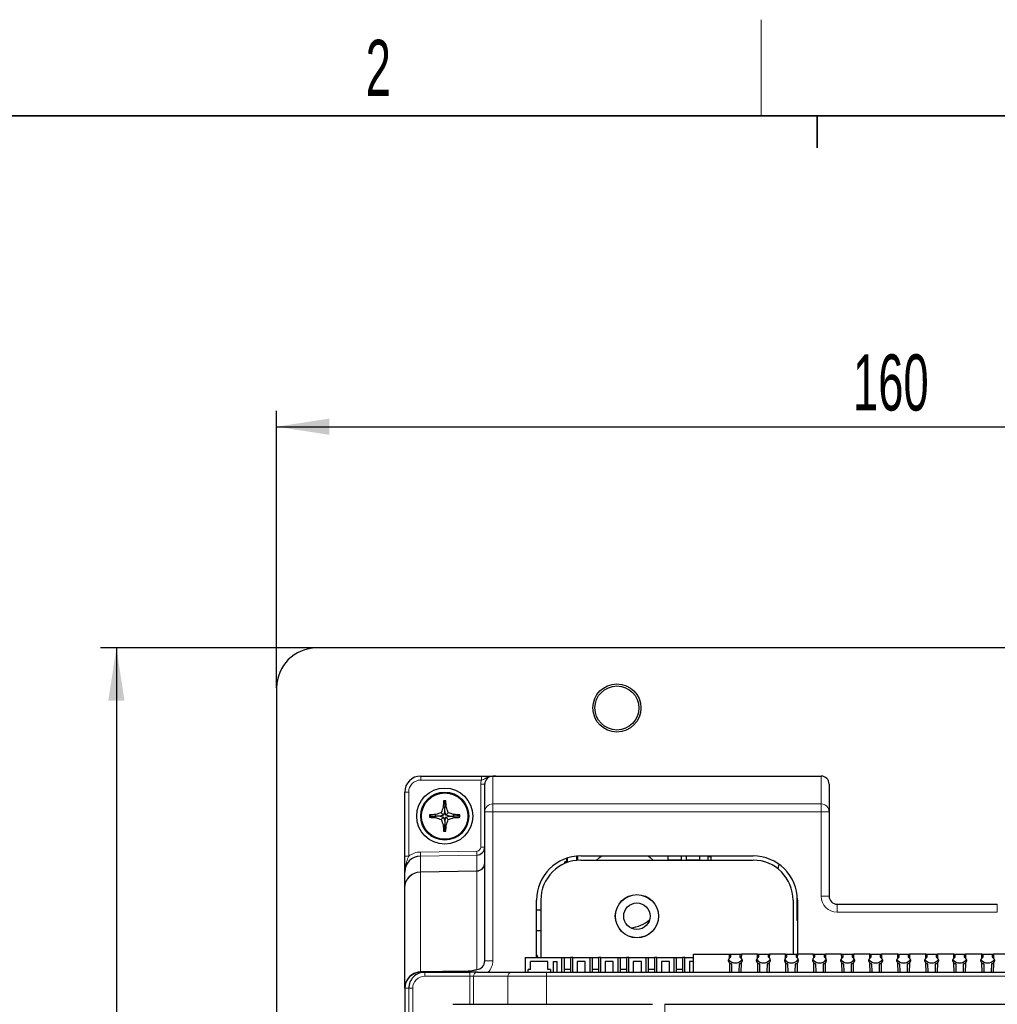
# Model space of a CAD drawing. Header units: millimetres. Extents: x 5 to 418, y 2 to 292.
# Tile 29 of 36: x 75 to 136, y 227 to 288. Entities that reach past the tile are written whole.
import ezdxf

# ---------------------------------------------------------------- set-up
doc = ezdxf.new("R2010")
doc.units = ezdxf.units.MM
doc.layers.add('SLD-0', color=7, linetype='Continuous')
doc.styles.add('SLDTEXTSTYLE0', font='TXT', dxfattribs={"width": 0.605})
doc.dimstyles.new('SLDDIMSTYLE0', dxfattribs={"dimtxt": 3.5, "dimasz": 3.302, "dimexe": 0, "dimexo": 0.0625, "dimgap": 0.875, "dimtad": 1, "dimlfac": 2, "dimrnd": 1e-09, "dimzin": 12, "dimdsep": 46, "dimtxsty": 'SLDTEXTSTYLE0', "dimsah": 1, "dimcen": 0.09, "dimadec": 0, "dimazin": 3, "dimtfac": 1, "dimtofl": 0, "dimtmove": 0, "dimatfit": 3, "dimfxl": 1, "dimfrac": 2, "dimtolj": 1, "dimtzin": 12, "dimarcsym": 0})

# ---------------------------------------------------------------- blocks, each defined once
blk = doc.blocks.new('_D')
at = {"layer": 'SLD-0'}
for p, q in [((91.251, 246.78), (91.251, 264.09)), ((171.251, 246.78), (171.251, 264.09)), ((91.251, 263.09), (171.251, 263.09))]:
    blk.add_line(p, q, dxfattribs=at)
for points in [[(91.251, 263.09), (94.553, 262.582), (94.553, 263.598)], [(171.251, 263.09), (167.949, 263.598), (167.949, 262.582)]]:
    blk.add_solid(points, dxfattribs=at)
at = {"layer": 'SLD-0', "insert": (127.241, 267.602), "char_height": 3.5, "attachment_point": 1, "style": 'SLDTEXTSTYLE0'}
blk.add_mtext('160', dxfattribs=at)
blk = doc.blocks.new('_D_1')
at = {"layer": 'SLD-0'}
for p, q in [((93.751, 249.28), (80.251, 249.28)), ((81.251, 249.28), (81.251, 89.28)), ((93.751, 89.28), (80.251, 89.28))]:
    blk.add_line(p, q, dxfattribs=at)
for points in [[(81.251, 249.28), (80.743, 245.978), (81.759, 245.978)], [(81.251, 89.28), (81.759, 92.582), (80.743, 92.582)]]:
    blk.add_solid(points, dxfattribs=at)
at = {"layer": 'SLD-0', "insert": (76.739, 165.27), "char_height": 3.5, "attachment_point": 1, "rotation": 90, "style": 'SLDTEXTSTYLE0'}
blk.add_mtext('320', dxfattribs=at)

msp = doc.modelspace()

# ---------------------------------------------------------------- linework, layer by layer
at = {"color": 7, "linetype": 'Continuous', "lineweight": 25}
for p, q in [((168.7511, 249.2805), (93.7511, 249.2805)), ((91.2511, 246.7805), (91.2511, 91.7805)), ((100.2511, 241.2805), (104.0472, 241.2805)), ((104.9344, 241.2805), (104.9388, 241.2805)), ((104.9388, 241.2805), (125.2511, 241.2805)), ((104.2511, 239.0429), (104.2511, 240.7714)), ((125.7511, 240.7805), (125.7511, 239.0429)), ((99.2511, 236.2876), (99.2511, 240.2805)), ((101.7511, 239.3363), (101.6547, 239.3504)), ((101.7511, 239.6555), (101.6809, 239.7258)), ((101.7511, 239.6555), (101.8214, 239.7258)), ((101.7511, 239.6555), (101.7511, 239.3363)), ((101.7511, 239.3363), (101.8476, 239.3504)), ((101.7511, 239.0705), (101.7511, 239.3363)), ((100.8761, 238.7805), (100.8059, 238.8508)), ((100.8761, 238.7805), (100.8059, 238.7102)), ((100.8761, 238.7805), (101.1953, 238.7805)), ((101.1953, 238.7805), (101.1812, 238.877)), ((101.1953, 238.7805), (101.1812, 238.684)), ((101.4611, 238.7805), (101.1953, 238.7805)), ((101.6845, 238.8471), (101.4611, 238.7805)), ((101.4611, 238.7805), (101.6845, 238.7139)), ((101.6845, 238.8471), (101.5371, 238.9946)), ((101.6845, 238.7139), (101.5371, 238.5664)), ((101.7511, 239.0705), (101.6845, 238.8471)), ((101.6845, 238.7139), (101.7511, 238.4905)), ((101.8178, 238.8471), (101.7511, 239.0705)), ((101.7511, 238.4905), (101.8178, 238.7139)), ((101.8178, 238.8471), (101.9652, 238.9946)), ((102.0412, 238.7805), (101.8178, 238.8471)), ((101.8178, 238.7139), (102.0412, 238.7805)), ((101.8178, 238.7139), (101.9652, 238.5664)), ((102.0412, 238.7805), (102.307, 238.7805)), ((102.307, 238.7805), (102.3211, 238.877)), ((102.307, 238.7805), (102.3211, 238.684)), ((102.6261, 238.7805), (102.307, 238.7805)), ((102.6261, 238.7805), (102.6964, 238.8508)), ((102.6261, 238.7805), (102.6964, 238.7102)), ((104.2511, 229.7473), (104.2511, 239.0429)), ((125.7511, 239.0429), (125.7511, 233.7805)), ((101.7511, 238.2246), (101.6547, 238.2105)), ((101.7511, 237.9055), (101.6809, 237.8352)), ((101.7511, 238.4905), (101.7511, 238.2246)), ((101.7511, 238.2246), (101.8476, 238.2105)), ((101.7511, 237.9055), (101.7511, 238.2246)), ((101.7511, 237.9055), (101.8214, 237.8352)), ((109.3511, 236.1475), (109.3511, 235.8629)), ((109.3996, 236.1637), (109.3996, 235.881)), ((110.0027, 236.0181), (110.0027, 236.2868)), ((110.0511, 236.0225), (110.0511, 236.2907)), ((110.2511, 236.2979), (121.0011, 236.2979)), ((115.6761, 236.2979), (115.6761, 236.0555)), ((115.6761, 236.0555), (116.5261, 236.0555)), ((116.5261, 236.0555), (116.5261, 236.2979)), ((116.8261, 236.2979), (116.8261, 236.0555)), ((116.8261, 236.0555), (117.6761, 236.0555)), ((117.6761, 236.0555), (117.6761, 236.2979)), ((118.1761, 236.2305), (118.1761, 236.0305)), ((118.3856, 236.2305), (118.1761, 236.2305)), ((118.3761, 236.0305), (118.393, 236.2979)), ((109.2511, 235.8218), (109.2511, 235.9305)), ((109.3511, 235.9305), (109.2511, 235.9305)), ((110.2511, 236.0305), (121.0011, 236.0305)), ((122.6115, 235.7812), (122.5558, 235.4883)), ((99.2511, 234.3026), (99.2511, 235.2868)), ((99.2511, 228.0305), (99.2511, 234.3026)), ((123.7511, 232.3805), (123.7511, 233.8408)), ((107.4837, 229.9555), (107.4837, 233.5305)), ((107.7511, 233.5305), (107.7511, 229.9555)), ((123.5011, 233.5305), (123.5011, 230.1555)), ((123.7686, 233.5305), (123.7686, 230.1555)), ((126.2511, 233.2805), (136.2511, 233.2805)), ((107.4837, 232.9296), (107.7511, 232.9296)), ((107.4837, 231.6296), (107.7511, 231.6296)), ((106.7761, 229.9555), (106.7761, 229.0305)), ((106.7761, 229.9555), (109.0509, 229.9555)), ((109.0509, 229.9555), (109.0509, 229.0305)), ((109.0509, 229.9555), (109.2011, 229.9555)), ((109.2011, 229.9555), (109.2011, 229.0305)), ((109.2011, 229.9555), (109.6011, 229.9555)), ((109.6011, 229.9555), (109.6011, 229.0305)), ((109.7514, 229.9555), (109.6011, 229.9555)), ((109.7514, 229.0305), (109.7514, 229.9555)), ((109.7514, 229.9555), (110.8009, 229.9555)), ((110.8009, 229.9555), (110.8009, 229.0305)), ((110.8009, 229.9555), (110.9511, 229.9555)), ((110.9511, 229.9555), (110.9511, 229.0305)), ((110.9511, 229.9555), (111.3511, 229.9555)), ((111.3511, 229.9555), (111.3511, 229.0305)), ((111.5014, 229.9555), (111.3511, 229.9555)), ((111.5014, 229.0305), (111.5014, 229.9555)), ((111.5014, 229.9555), (112.5509, 229.9555)), ((112.5509, 229.9555), (112.5509, 229.0305)), ((112.5509, 229.9555), (112.7011, 229.9555)), ((112.7011, 229.9555), (112.7011, 229.0305)), ((112.7011, 229.9555), (113.1011, 229.9555)), ((113.1011, 229.9555), (113.1011, 229.0305)), ((113.2514, 229.9555), (113.1011, 229.9555)), ((113.2514, 229.0305), (113.2514, 229.9555)), ((113.2514, 229.9555), (114.3009, 229.9555)), ((114.3009, 229.9555), (114.3009, 229.0305)), ((114.3009, 229.9555), (114.4511, 229.9555)), ((114.4511, 229.9555), (114.4511, 229.0305)), ((114.4511, 229.9555), (114.8511, 229.9555)), ((114.8511, 229.9555), (114.8511, 229.0305)), ((115.0014, 229.9555), (114.8511, 229.9555)), ((115.0014, 229.0305), (115.0014, 229.9555)), ((115.0014, 229.9555), (116.0509, 229.9555)), ((116.0509, 229.9555), (116.0509, 229.0305)), ((116.0509, 229.9555), (116.2011, 229.9555)), ((116.2011, 229.9555), (116.2011, 229.0305)), ((116.2011, 229.9555), (116.6011, 229.9555)), ((116.6011, 229.9555), (116.6011, 229.0305)), ((116.7514, 229.9555), (116.6011, 229.9555)), ((116.7514, 229.9555), (117.2761, 229.9555)), ((116.7514, 229.0305), (116.7514, 229.9555)), ((117.2761, 229.0305), (117.2761, 230.1555)), ((117.2761, 230.1555), (119.5323, 230.1555)), ((119.537, 229.9261), (119.5323, 230.1555)), ((119.5323, 230.1555), (119.5961, 230.1555)), ((119.5961, 229.9968), (119.5608, 229.9405)), ((119.5961, 230.1555), (119.5961, 229.9968)), ((119.5961, 230.1555), (120.2061, 230.1555)), ((120.2061, 229.9968), (120.2061, 230.1555)), ((120.2061, 230.1555), (120.27, 230.1555)), ((120.2414, 229.9405), (120.2061, 229.9968)), ((120.27, 230.1555), (120.2653, 229.9261)), ((121.2823, 230.1555), (120.27, 230.1555)), ((121.287, 229.9261), (121.2823, 230.1555)), ((121.2823, 230.1555), (121.3461, 230.1555)), ((121.3461, 229.9968), (121.3108, 229.9405)), ((121.3461, 230.1555), (121.3461, 229.9968)), ((121.3461, 230.1555), (121.9561, 230.1555)), ((121.9561, 229.9968), (121.9561, 230.1555)), ((121.9561, 230.1555), (122.02, 230.1555)), ((121.9914, 229.9405), (121.9561, 229.9968)), ((122.02, 230.1555), (122.0153, 229.9261)), ((123.0323, 230.1555), (122.02, 230.1555)), ((123.037, 229.9261), (123.0323, 230.1555)), ((123.0323, 230.1555), (123.0961, 230.1555)), ((123.0961, 229.9968), (123.0608, 229.9405)), ((123.0961, 230.1555), (123.0961, 229.9968)), ((123.0961, 230.1555), (123.7061, 230.1555)), ((123.7061, 229.9968), (123.7061, 230.1555)), ((123.7061, 230.1555), (123.77, 230.1555)), ((123.7414, 229.9405), (123.7061, 229.9968)), ((123.77, 230.1555), (123.7653, 229.9261)), ((124.7823, 230.1555), (123.77, 230.1555)), ((124.787, 229.9261), (124.7823, 230.1555)), ((124.7823, 230.1555), (124.8461, 230.1555)), ((124.8461, 229.9968), (124.8108, 229.9405)), ((124.8461, 230.1555), (124.8461, 229.9968)), ((124.8461, 230.1555), (125.4561, 230.1555)), ((125.4561, 229.9968), (125.4561, 230.1555)), ((125.4561, 230.1555), (125.52, 230.1555)), ((125.4914, 229.9405), (125.4561, 229.9968)), ((125.52, 230.1555), (125.5153, 229.9261)), ((126.5323, 230.1555), (125.52, 230.1555)), ((126.537, 229.9261), (126.5323, 230.1555)), ((126.5323, 230.1555), (126.5961, 230.1555)), ((126.5961, 229.9968), (126.5608, 229.9405)), ((126.5961, 230.1555), (126.5961, 229.9968)), ((126.5961, 230.1555), (127.2061, 230.1555)), ((127.2061, 229.9968), (127.2061, 230.1555)), ((127.2061, 230.1555), (127.27, 230.1555)), ((127.2414, 229.9405), (127.2061, 229.9968)), ((127.27, 230.1555), (127.2653, 229.9261)), ((128.2823, 230.1555), (127.27, 230.1555)), ((128.287, 229.9261), (128.2823, 230.1555)), ((128.2823, 230.1555), (128.3461, 230.1555)), ((128.3461, 229.9968), (128.3108, 229.9405)), ((128.3461, 230.1555), (128.3461, 229.9968)), ((128.3461, 230.1555), (128.9561, 230.1555)), ((128.9561, 229.9968), (128.9561, 230.1555)), ((128.9561, 230.1555), (129.02, 230.1555)), ((128.9914, 229.9405), (128.9561, 229.9968)), ((129.02, 230.1555), (129.0153, 229.9261)), ((130.0323, 230.1555), (129.02, 230.1555)), ((130.037, 229.9261), (130.0323, 230.1555)), ((130.0323, 230.1555), (130.0961, 230.1555)), ((130.0961, 229.9968), (130.0608, 229.9405)), ((130.0961, 230.1555), (130.0961, 229.9968)), ((130.0961, 230.1555), (130.7061, 230.1555)), ((130.7061, 229.9968), (130.7061, 230.1555)), ((130.7061, 230.1555), (130.77, 230.1555)), ((130.7414, 229.9405), (130.7061, 229.9968)), ((130.77, 230.1555), (130.7653, 229.9261)), ((131.7823, 230.1555), (130.77, 230.1555)), ((131.787, 229.9261), (131.7823, 230.1555)), ((131.7823, 230.1555), (131.8461, 230.1555)), ((131.8461, 229.9968), (131.8108, 229.9405)), ((131.8461, 230.1555), (131.8461, 229.9968)), ((131.8461, 230.1555), (132.4561, 230.1555)), ((132.4561, 229.9968), (132.4561, 230.1555)), ((132.4561, 230.1555), (132.52, 230.1555)), ((132.4914, 229.9405), (132.4561, 229.9968)), ((132.52, 230.1555), (132.5153, 229.9261)), ((133.5323, 230.1555), (132.52, 230.1555)), ((133.537, 229.9261), (133.5323, 230.1555)), ((133.5323, 230.1555), (133.5961, 230.1555)), ((133.5961, 229.9968), (133.5608, 229.9405)), ((133.5961, 230.1555), (133.5961, 229.9968)), ((133.5961, 230.1555), (134.2061, 230.1555)), ((134.2061, 229.9968), (134.2061, 230.1555)), ((134.2061, 230.1555), (134.27, 230.1555)), ((134.2414, 229.9405), (134.2061, 229.9968)), ((134.27, 230.1555), (134.2653, 229.9261)), ((135.2823, 230.1555), (134.27, 230.1555)), ((135.287, 229.9261), (135.2823, 230.1555)), ((135.2823, 230.1555), (135.3461, 230.1555)), ((135.3461, 229.9968), (135.3108, 229.9405)), ((135.3461, 230.1555), (135.3461, 229.9968)), ((135.3461, 230.1555), (135.9561, 230.1555)), ((135.9561, 229.9968), (135.9561, 230.1555)), ((135.9561, 230.1555), (136.02, 230.1555)), ((135.9914, 229.9405), (135.9561, 229.9968)), ((136.02, 230.1555), (136.0153, 229.9261)), ((137.0323, 230.1555), (136.02, 230.1555)), ((107.1136, 229.2055), (107.1136, 229.7055)), ((108.1886, 229.7055), (107.1136, 229.7055)), ((108.1886, 229.2055), (108.1886, 229.7055)), ((108.5261, 229.7055), (108.7761, 229.7055)), ((108.5261, 229.7055), (108.5261, 229.0305)), ((108.7761, 229.0305), (108.7761, 229.7055)), ((110.0261, 229.7055), (110.0261, 229.0305)), ((110.5261, 229.7055), (110.0261, 229.7055)), ((110.5261, 229.0305), (110.5261, 229.7055)), ((112.2761, 229.7055), (111.7761, 229.7055)), ((111.7761, 229.7055), (111.7761, 229.0305)), ((112.2761, 229.0305), (112.2761, 229.7055)), ((113.5261, 229.7055), (113.5261, 229.0305)), ((114.0261, 229.7055), (113.5261, 229.7055)), ((114.0261, 229.0305), (114.0261, 229.7055)), ((115.7761, 229.7055), (115.2761, 229.7055)), ((115.2761, 229.7055), (115.2761, 229.0305)), ((115.7761, 229.0305), (115.7761, 229.7055)), ((117.2761, 229.7055), (117.0261, 229.7055)), ((117.0261, 229.7055), (117.0261, 229.0305)), ((119.4761, 229.7305), (119.4761, 229.8055)), ((119.555, 229.0305), (119.5434, 229.6053)), ((119.6261, 229.5805), (119.653, 229.5805)), ((119.653, 229.5805), (119.6626, 229.0305)), ((120.1396, 229.0305), (120.1492, 229.5805)), ((120.1492, 229.5805), (120.1761, 229.5805)), ((120.2589, 229.6053), (120.2473, 229.0305)), ((120.3261, 229.8055), (120.3261, 229.7305)), ((121.2261, 229.7305), (121.2261, 229.8055)), ((121.305, 229.0305), (121.2934, 229.6053)), ((121.3761, 229.5805), (121.403, 229.5805)), ((121.403, 229.5805), (121.4126, 229.0305)), ((121.8896, 229.0305), (121.8992, 229.5805)), ((121.8992, 229.5805), (121.9261, 229.5805)), ((122.0089, 229.6053), (121.9973, 229.0305)), ((122.0761, 229.8055), (122.0761, 229.7305)), ((122.9761, 229.7305), (122.9761, 229.8055)), ((123.055, 229.0305), (123.0434, 229.6053)), ((123.1261, 229.5805), (123.153, 229.5805)), ((123.153, 229.5805), (123.1626, 229.0305)), ((123.6396, 229.0305), (123.6492, 229.5805)), ((123.6492, 229.5805), (123.6761, 229.5805)), ((123.7589, 229.6053), (123.7473, 229.0305)), ((123.8261, 229.8055), (123.8261, 229.7305)), ((124.7261, 229.7305), (124.7261, 229.8055)), ((124.805, 229.0305), (124.7934, 229.6053)), ((124.8761, 229.5805), (124.903, 229.5805)), ((124.903, 229.5805), (124.9126, 229.0305)), ((125.3896, 229.0305), (125.3992, 229.5805)), ((125.3992, 229.5805), (125.4261, 229.5805)), ((125.5089, 229.6053), (125.4973, 229.0305)), ((125.5761, 229.8055), (125.5761, 229.7305)), ((126.4761, 229.7305), (126.4761, 229.8055)), ((126.555, 229.0305), (126.5434, 229.6053)), ((126.6261, 229.5805), (126.653, 229.5805)), ((126.653, 229.5805), (126.6626, 229.0305)), ((127.1396, 229.0305), (127.1492, 229.5805)), ((127.1492, 229.5805), (127.1761, 229.5805)), ((127.2589, 229.6053), (127.2473, 229.0305)), ((127.3261, 229.8055), (127.3261, 229.7305)), ((128.2261, 229.7305), (128.2261, 229.8055)), ((128.305, 229.0305), (128.2934, 229.6053)), ((128.3761, 229.5805), (128.403, 229.5805)), ((128.403, 229.5805), (128.4126, 229.0305)), ((128.8896, 229.0305), (128.8992, 229.5805)), ((128.8992, 229.5805), (128.9261, 229.5805)), ((129.0089, 229.6053), (128.9973, 229.0305)), ((129.0761, 229.8055), (129.0761, 229.7305)), ((129.9761, 229.7305), (129.9761, 229.8055)), ((130.055, 229.0305), (130.0434, 229.6053)), ((130.1261, 229.5805), (130.153, 229.5805)), ((130.153, 229.5805), (130.1626, 229.0305)), ((130.6396, 229.0305), (130.6492, 229.5805)), ((130.6492, 229.5805), (130.6761, 229.5805)), ((130.7589, 229.6053), (130.7473, 229.0305)), ((130.8261, 229.8055), (130.8261, 229.7305)), ((131.7261, 229.7305), (131.7261, 229.8055)), ((131.805, 229.0305), (131.7934, 229.6053)), ((131.8761, 229.5805), (131.903, 229.5805)), ((131.903, 229.5805), (131.9126, 229.0305)), ((132.3896, 229.0305), (132.3992, 229.5805)), ((132.3992, 229.5805), (132.4261, 229.5805)), ((132.5089, 229.6053), (132.4973, 229.0305)), ((132.5761, 229.8055), (132.5761, 229.7305)), ((133.4761, 229.7305), (133.4761, 229.8055)), ((133.555, 229.0305), (133.5434, 229.6053)), ((133.6261, 229.5805), (133.653, 229.5805)), ((133.653, 229.5805), (133.6626, 229.0305)), ((134.1396, 229.0305), (134.1492, 229.5805)), ((134.1492, 229.5805), (134.1761, 229.5805)), ((134.2589, 229.6053), (134.2473, 229.0305)), ((134.3261, 229.8055), (134.3261, 229.7305)), ((135.2261, 229.7305), (135.2261, 229.8055)), ((135.305, 229.0305), (135.2934, 229.6053)), ((135.3761, 229.5805), (135.403, 229.5805)), ((135.403, 229.5805), (135.4126, 229.0305)), ((135.8896, 229.0305), (135.8992, 229.5805)), ((135.8992, 229.5805), (135.9261, 229.5805)), ((136.0089, 229.6053), (135.9973, 229.0305)), ((136.0761, 229.8055), (136.0761, 229.7305)), ((102.9758, 229.0974), (100.2337, 229.0481)), ((100.2511, 229.0305), (100.2656, 229.0305)), ((100.2656, 229.0305), (100.5015, 229.0305)), ((100.5015, 229.0305), (103.3093, 229.0305)), ((103.7923, 229.0305), (103.3093, 229.0305)), ((103.7923, 229.0305), (105.9256, 229.0305)), ((105.9256, 229.0305), (108.099, 229.0305)), ((106.9511, 229.0305), (106.9511, 229.2055)), ((107.1136, 229.2055), (106.9511, 229.2055)), ((108.099, 229.0305), (154.4033, 229.0305)), ((108.3511, 229.2055), (108.1886, 229.2055)), ((108.3511, 229.2055), (108.3511, 229.0305)), ((109.2011, 229.2154), (109.6011, 229.2154)), ((110.9511, 229.2154), (111.3511, 229.2154)), ((112.7011, 229.2154), (113.1011, 229.2154)), ((114.4511, 229.2154), (114.8511, 229.2154)), ((116.2011, 229.2154), (116.6011, 229.2154)), ((99.2511, 228.0305), (99.2511, 120.5305)), ((99.2642, 228.0305), (99.2642, 120.5422)), ((102.2525, 227.0305), (102.7996, 227.0305)), ((102.7996, 227.0305), (114.7175, 227.0305)), ((115.4874, 227.0305), (115.4925, 227.0305)), ((115.4925, 227.0305), (147.0098, 227.0305))]:
    msp.add_line(p, q, dxfattribs=at)
at = {"color": 7, "linetype": 'Continuous', "lineweight": 18}
for p, q in [((100.2511, 241.0305), (100.2511, 241.2805)), ((104.0472, 241.0305), (100.2511, 241.0305)), ((104.0472, 241.0305), (104.0472, 241.2805)), ((104.7511, 241.272), (104.7511, 239.5426)), ((125.2511, 241.2803), (104.9424, 241.2803)), ((125.2511, 241.2803), (125.2511, 241.2805)), ((125.2511, 239.5426), (125.2511, 241.2803)), ((104.2511, 240.7714), (104.0011, 240.7714)), ((104.0011, 236.8494), (104.0011, 240.7714)), ((99.5011, 240.2805), (99.2511, 240.2805)), ((99.5011, 240.2805), (99.5011, 236.2876)), ((104.7511, 239.5426), (104.7511, 239.0429)), ((104.7511, 239.5426), (125.2511, 239.5426)), ((125.2511, 239.5426), (125.2511, 239.0429)), ((104.2511, 239.0429), (104.7511, 239.0429)), ((104.7511, 239.0429), (104.7511, 229.7473)), ((125.2511, 239.0429), (104.7511, 239.0429)), ((125.2511, 233.7805), (125.2511, 239.0429)), ((125.2511, 239.0429), (125.7511, 239.0429)), ((104.2511, 236.8494), (104.0011, 236.8494)), ((99.5011, 236.2876), (99.2511, 236.2876)), ((100.2293, 236.5376), (103.7555, 236.5992)), ((103.7599, 236.3495), (100.2337, 236.2879)), ((100.2337, 236.2879), (100.2337, 235.3016)), ((103.7599, 235.3628), (103.7599, 236.3495)), ((100.2337, 235.3016), (103.7599, 235.3628)), ((103.7599, 235.3355), (100.2337, 235.2742)), ((100.2337, 235.2742), (100.2337, 229.0481)), ((103.7599, 229.2042), (103.7599, 235.3355)), ((125.2511, 233.7805), (125.7511, 233.7805)), ((126.2511, 232.7805), (126.2511, 233.2805)), ((136.2511, 232.7805), (136.2511, 233.2805)), ((136.2511, 232.7805), (126.2511, 232.7805)), ((104.2511, 229.7473), (104.7511, 229.7473)), ((100.5015, 229.0305), (100.5015, 228.7805)), ((103.3093, 228.7805), (100.5015, 228.7805)), ((103.3093, 229.0305), (103.3093, 228.7805)), ((103.3093, 228.7805), (103.5508, 228.7805)), ((103.3093, 227.0305), (103.3093, 228.7805)), ((103.5508, 228.7805), (103.5508, 227.0305)), ((105.6841, 228.7805), (103.5508, 228.7805)), ((108.099, 228.7805), (105.6841, 228.7805)), ((105.6841, 227.0305), (105.6841, 228.7805)), ((108.099, 229.0305), (108.099, 228.7805)), ((108.099, 228.7805), (108.099, 227.0305)), ((154.4033, 228.7805), (108.099, 228.7805)), ((99.5008, 228.0305), (99.2642, 228.0305)), ((99.5008, 228.0305), (99.7504, 228.0305)), ((99.5008, 120.7787), (99.5008, 228.0305)), ((99.7504, 228.0305), (99.7504, 120.7787)), ((115.4925, 227.0305), (115.4925, 226.5305))]:
    msp.add_line(p, q, dxfattribs=at)
at = {"color": 7, "linetype": 'Continuous', "lineweight": 18, "flags": 128}
for points in [[(100.2337, 236.2879), (100.2336, 236.2943), (100.2333, 236.3097), (100.2329, 236.3334), (100.2324, 236.3645), (100.2317, 236.4019), (100.231, 236.4443), (100.2302, 236.4901), (100.2293, 236.5376)], [(103.7599, 236.3495), (103.7598, 236.3559), (103.7595, 236.3713), (103.7591, 236.395), (103.7585, 236.4261), (103.7579, 236.4635), (103.7571, 236.5059), (103.7563, 236.5517), (103.7555, 236.5992)]]:
    msp.add_lwpolyline(points, dxfattribs=at)
at = {"color": 7, "linetype": 'Continuous', "lineweight": 25, "flags": 128}
for points in [[(111.2299, 236.0305), (111.4234, 236.2055), (111.5444, 236.2979)], [(114.4578, 236.2979), (114.5789, 236.2055), (114.7724, 236.0305)], [(123.7686, 232.2368), (123.7627, 232.2634), (123.7511, 232.3805)], [(107.5737, 229.9555), (107.5608, 229.9872), (107.4837, 230.1555)]]:
    msp.add_lwpolyline(points, dxfattribs=at)
at = {"color": 7, "linetype": 'Continuous', "lineweight": 25}
for centre, radius in [((112.5011, 245.5305), 1.5), ((112.5011, 245.5305), 1.375), ((101.7511, 238.7805), 1.75), ((101.7511, 238.7805), 1.5), ((101.7511, 238.7805), 1.45), ((113.7511, 232.5305), 1.35), ((113.7511, 232.5305), 1.345), ((113.7511, 232.5305), 0.825)]:
    msp.add_circle(centre, radius, dxfattribs=at)
for centre, radius, start, end in [((93.7511, 246.7805), 2.5, 90, 180), ((100.2511, 240.2805), 1, 90, 180), ((125.2511, 240.7805), 0.5, 0, 90), ((112.2062, 235.6668), 11.1761, 160.755665, 162.677172), ((111.8483, 238.8274), 10.207, 174.950435, 177.062633), ((101.7511, 228.2438), 11.4822, 89.649259, 90.350741), ((91.6588, 238.8277), 10.2022, 2.936869, 5.050064), ((91.2961, 235.6668), 11.1761, 17.322828, 19.244335), ((112.3604, 238.7805), 11.5547, 179.651461, 180.348539), ((101.7036, 228.6901), 10.2002, 92.935533, 95.049136), ((101.705, 248.8848), 10.2143, 264.95005, 267.060754), ((104.8688, 228.3136), 11.1885, 107.324607, 109.244), ((104.8491, 249.189), 11.1269, 250.752862, 252.682858), ((112.2023, 241.8927), 11.1719, 197.321719, 199.244014), ((91.3, 241.8927), 11.1719, 340.755986, 342.678281), ((98.634, 228.3154), 11.1866, 70.755839, 72.675554), ((98.6538, 249.1872), 11.125, 287.31698, 289.2473), ((101.7987, 228.6901), 10.2002, 84.950864, 87.064467), ((101.7973, 248.8848), 10.2143, 272.939246, 275.04995), ((91.1419, 238.7805), 11.5547, 359.651461, 0.348539), ((111.8527, 238.7339), 10.2115, 182.937825, 185.049107), ((91.6544, 238.7336), 10.2066, 354.950395, 357.062673), ((101.7511, 250.0707), 12.2357, 269.670858, 270.329142), ((103.7511, 236.8494), 0.5, 271, 0), ((110.2511, 233.5305), 2.7675, 90, 180), ((121.0011, 233.5305), 2.7675, 0, 90), ((110.2511, 233.5305), 2.5, 90, 180), ((121.0011, 233.5305), 2.5, 0, 90), ((126.2511, 233.7805), 0.5, 180, 270), ((113.0011, 234.2662), 2.5, 278.668054, 308.070704), ((119.6261, 229.8055), 0.15, 126.483142, 180.000001), ((119.6261, 229.8055), 0.15, 115.804012, 126.483142), ((120.1761, 229.8055), 0.15, 53.51686, 64.19599), ((120.1761, 229.8055), 0.15, 0.000001, 53.51686), ((121.3761, 229.8055), 0.15, 126.483142, 180.000001), ((121.3761, 229.8055), 0.15, 115.804012, 126.483142), ((121.9261, 229.8055), 0.15, 53.51686, 64.19599), ((121.9261, 229.8055), 0.15, 0.000001, 53.51686), ((123.1261, 229.8055), 0.15, 126.483142, 180.000001), ((123.1261, 229.8055), 0.15, 115.804012, 126.483142), ((123.6761, 229.8055), 0.15, 53.51686, 64.19599), ((123.6761, 229.8055), 0.15, 0.000001, 53.51686), ((124.8761, 229.8055), 0.15, 126.483142, 180.000001), ((124.8761, 229.8055), 0.15, 115.804012, 126.483142), ((125.4261, 229.8055), 0.15, 53.51686, 64.19599), ((125.4261, 229.8055), 0.15, 0.000001, 53.51686), ((126.6261, 229.8055), 0.15, 126.483142, 180.000001), ((126.6261, 229.8055), 0.15, 115.804012, 126.483142), ((127.1761, 229.8055), 0.15, 53.51686, 64.19599), ((127.1761, 229.8055), 0.15, 0.000001, 53.51686), ((128.3761, 229.8055), 0.15, 126.483142, 180.000001), ((128.3761, 229.8055), 0.15, 115.804012, 126.483142), ((128.9261, 229.8055), 0.15, 53.51686, 64.19599), ((128.9261, 229.8055), 0.15, 0.000001, 53.51686), ((130.1261, 229.8055), 0.15, 126.483142, 180.000001), ((130.1261, 229.8055), 0.15, 115.804012, 126.483142), ((130.6761, 229.8055), 0.15, 53.51686, 64.19599), ((130.6761, 229.8055), 0.15, 0.000001, 53.51686), ((131.8761, 229.8055), 0.15, 126.483142, 180.000001), ((131.8761, 229.8055), 0.15, 115.804012, 126.483142), ((132.4261, 229.8055), 0.15, 53.51686, 64.19599), ((132.4261, 229.8055), 0.15, 0.000001, 53.51686), ((133.6261, 229.8055), 0.15, 126.483142, 180.000001), ((133.6261, 229.8055), 0.15, 115.804012, 126.483142), ((134.1761, 229.8055), 0.15, 53.51686, 64.19599), ((134.1761, 229.8055), 0.15, 0.000001, 53.51686), ((135.3761, 229.8055), 0.15, 126.483142, 180.000001), ((135.3761, 229.8055), 0.15, 115.804012, 126.483142), ((135.9261, 229.8055), 0.15, 53.51686, 64.19599), ((135.9261, 229.8055), 0.15, 0.000001, 53.51686), ((119.6261, 229.7305), 0.15, 180.000001, 236.530725), ((119.6261, 229.7305), 0.15, 236.530725, 270.000001), ((120.1761, 229.7305), 0.15, 270.000001, 303.469276), ((120.1761, 229.7305), 0.15, 303.469276, 0.000001), ((121.3761, 229.7305), 0.15, 180.000001, 236.530725), ((121.3761, 229.7305), 0.15, 236.530725, 270.000001), ((121.9261, 229.7305), 0.15, 270.000001, 303.469276), ((121.9261, 229.7305), 0.15, 303.469276, 0.000001), ((123.1261, 229.7305), 0.15, 180.000001, 236.530725), ((123.1261, 229.7305), 0.15, 236.530725, 270.000001), ((123.6761, 229.7305), 0.15, 270.000001, 303.469276), ((123.6761, 229.7305), 0.15, 303.469276, 0.000001), ((124.8761, 229.7305), 0.15, 180.000001, 236.530725), ((124.8761, 229.7305), 0.15, 236.530725, 270.000001), ((125.4261, 229.7305), 0.15, 270.000001, 303.469276), ((125.4261, 229.7305), 0.15, 303.469276, 0.000001), ((126.6261, 229.7305), 0.15, 180.000001, 236.530725), ((126.6261, 229.7305), 0.15, 236.530725, 270.000001), ((127.1761, 229.7305), 0.15, 270.000001, 303.469276), ((127.1761, 229.7305), 0.15, 303.469276, 0.000001), ((128.3761, 229.7305), 0.15, 180.000001, 236.530725), ((128.3761, 229.7305), 0.15, 236.530725, 270.000001), ((128.9261, 229.7305), 0.15, 270.000001, 303.469276), ((128.9261, 229.7305), 0.15, 303.469276, 0.000001), ((130.1261, 229.7305), 0.15, 180.000001, 236.530725), ((130.1261, 229.7305), 0.15, 236.530725, 270.000001), ((130.6761, 229.7305), 0.15, 270.000001, 303.469276), ((130.6761, 229.7305), 0.15, 303.469276, 0.000001), ((131.8761, 229.7305), 0.15, 180.000001, 236.530725), ((131.8761, 229.7305), 0.15, 236.530725, 270.000001), ((132.4261, 229.7305), 0.15, 270.000001, 303.469276), ((132.4261, 229.7305), 0.15, 303.469276, 0.000001), ((133.6261, 229.7305), 0.15, 180.000001, 236.530725), ((133.6261, 229.7305), 0.15, 236.530725, 270.000001), ((134.1761, 229.7305), 0.15, 270.000001, 303.469276), ((134.1761, 229.7305), 0.15, 303.469276, 0.000001), ((135.3761, 229.7305), 0.15, 180.000001, 236.530725), ((135.3761, 229.7305), 0.15, 236.530725, 270.000001), ((135.9261, 229.7305), 0.15, 270.000001, 303.469276), ((135.9261, 229.7305), 0.15, 303.469276, 0.000001), ((100.2511, 228.0305), 1, 90, 180)]:
    msp.add_arc(centre, radius, start, end, dxfattribs=at)
at = {"color": 7, "linetype": 'Continuous', "lineweight": 18}
for centre, radius, start, end in [((100.2511, 240.2805), 0.75, 90, 180), ((104.751, 239.0427), 0.4998, 89.98158, 179.983405), ((125.2513, 239.0427), 0.4998, 0.016465, 90.018443), ((100.2507, 234.3022), 0.9996, 90.975688, 179.976701), ((100.2367, 234.2886), 0.9856, 90.172319, 179.187416), ((101.2247, 235.2879), 0.9911, 179.208301, 180.791699), ((104.7298, 235.3491), 0.9701, 179.191573, 180.808427), ((126.2511, 233.7805), 1, 180, 270), ((103.7966, 228.7847), 0.2459, 91.010637, 180.974734), ((105.93, 228.7847), 0.2459, 91.010637, 180.974734)]:
    msp.add_arc(centre, radius, start, end, dxfattribs=at)
for centre, major_axis, ratio, start_param, end_param in [((104.7511, 240.7714), (0, 0.7505), 0.9993908, 1.2183769, 1.5707963), ((103.7511, 236.8494), (0, -0.2502), 0.9991681, 0.0174533, 1.5707963), ((100.2511, 235.2868), (0, 1.251), 0.9991681, 0.0174533, 0.6435011), ((103.7511, 235.8563), (0, 0.5209), 0.9598542, 3.1590459, 4.712389), ((103.7511, 229.7473), (0, 1.029), 0.9717846, 3.9417986, 4.712389), ((100.5015, 228.0305), (0.751, 0), 0.9986295, 1.5707963, 3.1415927), ((103.7511, 229.7473), (0, 1.029), 0.9717846, 2.2543403, 2.3413867)]:
    msp.add_ellipse(centre, major_axis=major_axis, ratio=ratio, start_param=start_param, end_param=end_param, dxfattribs=at)
at = {"color": 7, "linetype": 'Continuous', "lineweight": 25}
for centre, major_axis, ratio, start_param, end_param in [((104.7511, 240.7714), (0, 0.5006), 0.9987826, 0, 1.5707963), ((125.2511, 240.7805), (0.5, 0), 0.9996954, 0, 1.5707963), ((100.2511, 235.2868), (0, 1.0012), 0.9987528, 0.0174533, 1.5707963), ((103.7511, 235.8563), (0.5, 0), 0.987058, 4.7298423, 6.2831853), ((103.7511, 229.7473), (0, 0.5431), 0.920569, 3.1590459, 4.712389), ((119.9011, 230.938), (0, 1.3284), 0.5770863, 2.5571517, 3.7260336), ((121.6511, 230.938), (0, 1.3284), 0.5770863, 2.5571517, 3.7260336), ((123.4011, 230.938), (0, 1.3284), 0.5770863, 2.5571517, 3.7260336), ((125.1511, 230.938), (0, 1.3284), 0.5770863, 2.5571517, 3.7260336), ((126.9011, 230.938), (0, 1.3284), 0.5770863, 2.5571517, 3.7260336), ((128.6511, 230.938), (0, 1.3284), 0.5770863, 2.5571517, 3.7260336), ((130.4011, 230.938), (0, 1.3284), 0.5770863, 2.5571517, 3.7260336), ((132.1511, 230.938), (0, 1.3284), 0.5770863, 2.5571517, 3.7260336), ((133.9011, 230.938), (0, 1.3284), 0.5770863, 2.5571517, 3.7260336), ((135.6511, 230.938), (0, 1.3284), 0.5770863, 2.5571517, 3.7260336), ((100.2656, 228.0305), (1.0014, 0), 0.9986295, 1.5707963, 3.1415927), ((100.2511, 228.0192), (0, 1.029), 0.9717846, 0.0174533, 1.173678), ((100.5015, 228.0305), (1.0007, 0), 0.9993138, 1.5707963, 3.1415927)]:
    msp.add_ellipse(centre, major_axis=major_axis, ratio=ratio, start_param=start_param, end_param=end_param, dxfattribs=at)
for points, knots in [([(104.0472, 241.2805), (104.1166, 241.2805), (104.2549, 241.2805), (104.4281, 241.2805), (104.5333, 241.2805), (104.602, 241.2805), (104.647, 241.2805), (104.6889, 241.2805), (104.7223, 241.2805), (104.7423, 241.2805), (104.7623, 241.2805), (104.7984, 241.2805), (104.8537, 241.2805), (104.9029, 241.2805), (104.9344, 241.2805)], [0, 0, 0, 0, 0.1913296, 0.3817347, 0.5407489, 0.5795278, 0.6537723, 0.7238442, 0.7477564, 0.7663386, 0.7819682, 0.8019135, 0.8732158, 1, 1, 1, 1]), ([(104.8113, 241.2735), (104.7921, 241.2731), (104.772, 241.2727), (104.752, 241.2721), (104.7511, 241.272)], [0, 0, 0, 0, 0.9569061, 1, 1, 1, 1]), ([(104.9424, 241.2803), (104.9427, 241.2803), (104.9437, 241.2801), (104.9392, 241.2795), (104.9073, 241.2774), (104.8681, 241.2751), (104.8198, 241.2738), (104.8113, 241.2735)], [0, 0, 0, 0, 0.01673542, 0.05552184, 0.21772816, 0.8626119, 1, 1, 1, 1]), ([(104.9424, 241.2803), (104.9415, 241.2804), (104.9403, 241.2805), (104.9391, 241.2805), (104.9388, 241.2805)], [0, 0, 0, 0, 0.7182701, 1, 1, 1, 1]), ([(99.2511, 235.2868), (99.2511, 235.2878), (99.2511, 235.3178), (99.2511, 235.4339), (99.2511, 235.6664), (99.2511, 235.9729), (99.2511, 236.2032), (99.2511, 236.2876)], [0, 0, 0, 0, 0.0034074, 0.102089, 0.3944281, 0.7781445, 1, 1, 1, 1]), ([(102.9758, 229.0974), (103.0603, 229.1009), (103.2632, 229.1092), (103.5304, 229.1498), (103.6905, 229.1866), (103.7591, 229.204), (103.7599, 229.2042)], [0, 0, 0, 0, 0.2812405, 0.6749722, 0.9964829, 1, 1, 1, 1])]:
    msp.add_open_spline(points, degree=3, knots=knots, dxfattribs=at)
at = {"color": 7, "linetype": 'Continuous', "lineweight": 18}
for points, knots in [([(104.8113, 241.2735), (104.8104, 241.2736), (104.7965, 241.2748), (104.7716, 241.2762), (104.735, 241.2763), (104.6977, 241.2745), (104.6382, 241.2681), (104.5628, 241.252), (104.4418, 241.2106), (104.3154, 241.1453), (104.1786, 241.0737), (104.0883, 241.044), (104.0472, 241.0305)], [0, 0, 0, 0, 0.0032561, 0.0499793, 0.0891507, 0.1332849, 0.1831868, 0.3052651, 0.416678, 0.6617927, 0.8462563, 1, 1, 1, 1]), ([(99.5011, 236.2876), (99.4787, 236.2263), (99.4104, 236.0395), (99.3062, 235.7536), (99.2587, 235.4881), (99.2517, 235.3406), (99.2512, 235.3021), (99.2511, 235.2912), (99.2511, 235.2882), (99.2511, 235.2868)], [0, 0, 0, 0, 0.1830874, 0.5584296, 0.8827994, 0.9680219, 0.9911274, 0.9957598, 1, 1, 1, 1])]:
    msp.add_open_spline(points, degree=3, knots=knots, dxfattribs=at)
at = {"layer": 'SLD-0', "lineweight": 18}
msp.add_line((121.5, 282.5), (121.5, 288.5), dxfattribs=at)
at = {"layer": 'SLD-0', "lineweight": 35}
msp.add_line((408, 282.5), (26, 282.5), dxfattribs=at)
at = {"layer": 'SLD-0'}
for p, q in [((125, 280.5), (125, 282.5)), ((125, 282.5), (125, 280.5))]:
    msp.add_line(p, q, dxfattribs=at)

# ---------------------------------------------------------------- texts
at = {"layer": 'SLD-0', "insert": (97.6027, 287.243), "char_height": 3.5, "attachment_point": 2, "style": 'SLDTEXTSTYLE0'}
msp.add_mtext('2', dxfattribs=at)

# ---------------------------------------------------------------- dimensions: what is measured, and where the dimension line sits
at = {"layer": 'SLD-0'}
dim = msp.add_linear_dim(base=(171.2511, 263.09), p1=(91.2511, 246.7805), p2=(171.2511, 246.7805), dimstyle='SLDDIMSTYLE0', dxfattribs=at)
dim.commit()
dim.dimension.update_dxf_attribs({"geometry": '_D', "text_midpoint": (131.2511, 263.09), "dimtype": 160})
dim = msp.add_linear_dim(base=(81.2511, 89.2805), p1=(93.7511, 249.2805), p2=(93.7511, 89.2805), angle=90, dimstyle='SLDDIMSTYLE0', dxfattribs=at)
dim.commit()
dim.dimension.update_dxf_attribs({"geometry": '_D_1', "text_midpoint": (81.2511, 169.2805), "dimtype": 160})

doc.saveas('drawing.dxf')
